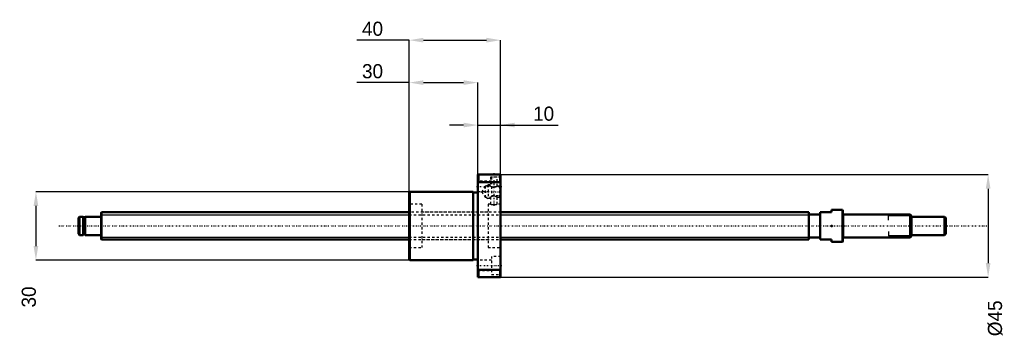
# Model space of a CAD drawing. Header units: millimetres. Extents: x -36 to 396, y -49 to 90.
import ezdxf

# ---------------------------------------------------------------- set-up
doc = ezdxf.new("R2010")
doc.units = ezdxf.units.MM
doc.linetypes.add('Center', pattern=[1.5, 0.45, -0.5, 0.05, -0.5])
doc.linetypes.add('Dashed', pattern=[2, 1, -1])
for name, color, linetype, lineweight in [('2d ConnectionPoints', 7, 'Continuous', 50), ('AM_0', 7, 'Continuous', 50), ('AM_4', 3, 'Continuous', 25), ('AM_5', 3, 'Continuous', 25), ('AM_7', 7, 'Center', 25), ('AM_9', 6, 'Dashed', 25)]:
    doc.layers.add(name, color=color, linetype=linetype, lineweight=lineweight)
doc.dimstyles.new('ISO-25', dxfattribs={"dimtxt": 2.5, "dimasz": 2.5, "dimexe": 1.25, "dimexo": 0.625, "dimtad": 1, "dimtxsty": 'Standard', "dimcen": 2.5, "dimadec": 0, "dimazin": 0, "dimtfac": 1, "dimtmove": 0, "dimatfit": 3, "dimfxl": 0, "dimarcsym": 0})

# ---------------------------------------------------------------- blocks, each defined once
blk = doc.blocks.new('1_BNK_1205_2_5RRG0_380LC5YRR0_Nut_0_in_BNK1205_2_5RRG0_380LC5Y_1750__4')
at = {"layer": 'AM_0'}
for p, q in [((175, 22.5), (165, 22.5)), ((165, 22.5), (165, -22.5)), ((165.25, 22.5), (165.25, 19.21)), ((174.75, 22.5), (174.75, 19.21)), ((175, 22.5), (175, -22.5)), ((165, 18.88), (165.25, 19.21)), ((165.25, 19.21), (174.75, 19.21)), ((174.75, 19.21), (175, 18.88)), ((135.25, 15), (135, 14.75)), ((135, 14.75), (135, -14.75)), ((163, 15), (135.25, 15)), ((135.25, 15), (135.25, -15)), ((163, 15), (163, -15)), ((165, 14.7), (163, 14.7)), ((135, -14.75), (135.25, -15)), ((135.25, -15), (163, -15)), ((163, -14.7), (165, -14.7)), ((165.25, -19.21), (165, -18.88)), ((165.25, -19.21), (165.25, -22.5)), ((174.75, -19.21), (165.25, -19.21)), ((175, -18.88), (174.75, -19.21)), ((174.75, -19.21), (174.75, -22.5)), ((165, -22.5), (175, -22.5))]:
    blk.add_line(p, q, dxfattribs=at)
at = {"layer": 'AM_5', "linetype": 'Dashed'}
for p, q in [((168.56, 17.46), (169.5, 18)), ((170.5, 18), (169.5, 18)), ((169.5, 18), (169.5, 12)), ((168.56, 12.54), (169.5, 12)), ((170.5, 12), (169.5, 12))]:
    blk.add_line(p, q, dxfattribs=at)
at = {"layer": 'AM_7'}
for p, q in [((172, 23.18), (172, 8.33)), ((164.5, 17.32), (175.5, 17.32)), ((166.34, 15), (175.41, 15)), ((164.5, -17.32), (175.5, -17.32))]:
    blk.add_line(p, q, dxfattribs=at)
at = {"layer": 'AM_9'}
for p, q in [((170.5, 22.5), (170.5, 22.4)), ((173.5, 22.4), (170.5, 22.4)), ((173.5, 22.4), (173.5, 22.5)), ((171, 19.57), (165, 19.57)), ((168.17, 17.46), (166.75, 15)), ((168.17, 17.46), (168.17, 12.54)), ((170.5, 17.46), (168.17, 17.46)), ((173.5, 21.4), (170.5, 21.4)), ((170.5, 21.4), (170.5, 17.46)), ((171, 21.32), (171, 13.32)), ((175, 21.32), (171, 21.32)), ((173.5, 17.46), (173.5, 21.4)), ((174.46, 17.46), (173.5, 17.46)), ((175, 18), (174.46, 17.46)), ((174.46, 17.46), (174.46, 12.54)), ((165, 15.07), (171, 15.07)), ((166.75, 15), (168.17, 12.54)), ((171, 13.32), (175, 13.32)), ((140.5, 9.5), (135, 9.5)), ((140.5, 9.5), (140.5, -9.5)), ((168.17, 12.54), (170.5, 12.54)), ((169.5, 9.5), (169.5, -9.5)), ((170.5, 9.5), (169.5, 9.5)), ((170.5, 12.54), (170.5, 9.5)), ((173.5, 9.5), (173.5, 12.54)), ((173.5, 12.54), (174.46, 12.54)), ((175, 9.5), (173.5, 9.5)), ((174.46, 12.54), (175, 12)), ((169.5, 6), (140.5, 6)), ((140.5, -6), (169.5, -6)), ((135, -9.5), (140.5, -9.5)), ((169.5, -9.5), (175, -9.5)), ((171, -15.07), (165, -15.07)), ((171, -13.32), (171, -21.32)), ((175, -13.32), (171, -13.32)), ((165, -19.57), (171, -19.57)), ((171, -21.32), (175, -21.32))]:
    blk.add_line(p, q, dxfattribs=at)
for points in [[(170.5, 17.46), (170.52, 17.45), (170.57, 17.42), (170.65, 17.37), (170.76, 17.31), (170.91, 17.23), (171.08, 17.15), (171.3, 17.07), (171.56, 17), (171.75, 16.96), (171.96, 16.95), (172.17, 16.96), (172.38, 16.98), (172.75, 17.09), (172.93, 17.16), (173.1, 17.24), (173.26, 17.32), (173.39, 17.39), (173.47, 17.44), (173.5, 17.46), (173.5, 17.46)], [(173.5, 12.54), (173.48, 12.55), (173.43, 12.58), (173.35, 12.63), (173.24, 12.69), (173.09, 12.77), (172.92, 12.85), (172.7, 12.93), (172.44, 13), (172.25, 13.04), (172.04, 13.05), (171.83, 13.04), (171.62, 13.02), (171.25, 12.91), (171.07, 12.84), (170.9, 12.76), (170.74, 12.68), (170.61, 12.61), (170.53, 12.56), (170.5, 12.54), (170.5, 12.54)], [(170.5, 9.5), (170.52, 9.5), (170.58, 9.49), (170.68, 9.47), (170.82, 9.45), (170.99, 9.43), (171.2, 9.42), (171.42, 9.4), (171.66, 9.39), (171.91, 9.38), (172.16, 9.38), (172.41, 9.39), (172.64, 9.4), (172.86, 9.42), (173.05, 9.44), (173.21, 9.46), (173.35, 9.48), (173.44, 9.49), (173.49, 9.5), (173.5, 9.5)]]:
    blk.add_lwpolyline(points, dxfattribs=at)
blk = doc.blocks.new('2_BNK_1205_2_5RRG0_380LC5Y_Shaft_0_in_BNK1205_2_5RRG0_380LC5Y_1750__4')
at = {"layer": 'AM_0'}
for p, q in [((0.2, 6), (0, 5.8)), ((0, 5.8), (0, -5.8)), ((135, 6), (0.2, 6)), ((0.2, 6), (0.2, -6)), ((310, 6), (175, 6)), ((310, 6), (310, -6)), ((315, 5), (310, 5)), ((315, 6), (320, 6)), ((315, 6), (315, -6)), ((324.8, 7), (320, 7)), ((320, 7), (320, 6)), ((324.8, 7), (324.8, -7)), ((325, 6.8), (324.8, 7)), ((325, 6.8), (325, -6.8)), ((354.5, 5), (325.2, 5)), ((355, 4.5), (354.5, 5)), ((354.5, 5), (354.5, -5)), ((355, 4.5), (355, -4.5)), ((-9.5, 4), (-10, 3.5)), ((-10, 3.5), (-10, -3.5)), ((-7.9, 4), (-9.5, 4)), ((-9.5, 4), (-9.5, -4)), ((-7.9, 4), (-7.9, -4)), ((-7, 3.8), (-7.9, 3.8)), ((-7, 4), (-7, -4)), ((-0.2, 4), (-7, 4)), ((369.5, 4), (355, 4)), ((370, 3.5), (369.5, 4)), ((369.5, 4), (369.5, -4)), ((370, 3.5), (370, -3.5)), ((-10, -3.5), (-9.5, -4)), ((-9.5, -4), (-7.9, -4)), ((-7.9, -3.8), (-7, -3.8)), ((-7, -4), (-0.2, -4)), ((355, -4), (369.5, -4)), ((369.5, -4), (370, -3.5)), ((0, -5.8), (0.2, -6)), ((0.2, -6), (135, -6)), ((175, -6), (310, -6)), ((310, -5), (315, -5)), ((320, -6), (315, -6)), ((320, -6), (320, -7)), ((320, -7), (324.8, -7)), ((324.8, -7), (325, -6.8)), ((325.2, -5), (354.5, -5)), ((354.5, -5), (355, -4.5))]:
    blk.add_line(p, q, dxfattribs=at)
for centre, start, end in [((325.2, 5.2), 180, 270), ((-0.2, 4.2), 270, 0), ((-0.2, -4.2), 360, 90), ((325.2, -5.2), 90, 180)]:
    blk.add_arc(centre, 0.2, start, end, dxfattribs=at)
at = {"layer": 'AM_4'}
for p, q in [((325.2, 5), (325.2, -5)), ((-0.2, 4), (-0.2, -4))]:
    blk.add_line(p, q, dxfattribs=at)
at = {"layer": 'AM_5'}
for p, q in [((0, 4.9265), (135, 4.9265)), ((175, 4.9265), (310, 4.9265)), ((310, 3), (310, 4.9265)), ((355, 4.3865), (345, 4.3865)), ((345, 2.5), (345, 4.3865)), ((310, -3), (310, -4.9265)), ((345, -2.5), (345, -4.3865)), ((0, -4.9265), (135, -4.9265)), ((175, -4.9265), (310, -4.9265)), ((355, -4.3865), (345, -4.3865))]:
    blk.add_line(p, q, dxfattribs=at)
at = {"layer": 'AM_5', "linetype": 'Dashed'}
for p, q in [((135, 4.9265), (175, 4.9265)), ((135, -4.9265), (175, -4.9265))]:
    blk.add_line(p, q, dxfattribs=at)
at = {"layer": 'AM_7'}
blk.add_line((-18.5, 0), (388.5, 0), dxfattribs=at)
at = {"layer": 'AM_9'}
for p, q in [((175, 6), (135, 6)), ((135, -6), (175, -6))]:
    blk.add_line(p, q, dxfattribs=at)
blk = doc.blocks.new('*D3')
at = {"layer": 'AM_5', "color": 0, "lineweight": -2}
for p, q in [((135.25, 15), (-28.6, 15)), ((-28.6, 8.8), (-28.6, -8.8)), ((135.25, -15), (-28.6, -15))]:
    blk.add_line(p, q, dxfattribs=at)
at = {"layer": 'AM_5', "color": 0}
for points in [[(-27.57, 8.8), (-29.63, 8.8), (-28.6, 15)], [(-29.63, -8.8), (-27.57, -8.8), (-28.6, -15)]]:
    blk.add_solid(points, dxfattribs=at)
at = {"layer": 'Defpoints', "color": 0}
for p in [(135.25, 15), (-28.6, -15), (135.25, -15)]:
    blk.add_point(p, dxfattribs=at)
at = {"layer": 'AM_5', "color": 0, "insert": (-31.7, -31.12), "char_height": 6.2, "attachment_point": 5, "rotation": 90}
blk.add_mtext('30', dxfattribs=at)
blk = doc.blocks.new('*D4')
at = {"layer": 'AM_5', "color": 0, "lineweight": -2}
for p, q in [((135, 62.8), (112, 62.8)), ((135, 14.75), (135, 62.8)), ((141.2, 62.8), (158.8, 62.8)), ((165, 22.5), (165, 62.8))]:
    blk.add_line(p, q, dxfattribs=at)
at = {"layer": 'AM_5', "color": 0}
for points in [[(141.2, 63.83), (141.2, 61.77), (135, 62.8)], [(158.8, 61.77), (158.8, 63.83), (165, 62.8)]]:
    blk.add_solid(points, dxfattribs=at)
at = {"layer": 'Defpoints', "color": 0}
for p in [(165, 62.8), (165, 22.5), (135, 14.75)]:
    blk.add_point(p, dxfattribs=at)
at = {"layer": 'AM_5', "color": 0, "insert": (118.88, 67.76), "char_height": 6.2, "attachment_point": 5}
blk.add_mtext('30', dxfattribs=at)
blk = doc.blocks.new('*D5')
at = {"layer": 'AM_5', "color": 0, "lineweight": -2}
for p, q in [((135, 81.4), (112, 81.4)), ((135, 14.75), (135, 81.4)), ((141.2, 81.4), (168.8, 81.4)), ((175, 22.5), (175, 81.4))]:
    blk.add_line(p, q, dxfattribs=at)
at = {"layer": 'AM_5', "color": 0}
for points in [[(141.2, 82.43), (141.2, 80.37), (135, 81.4)], [(168.8, 80.37), (168.8, 82.43), (175, 81.4)]]:
    blk.add_solid(points, dxfattribs=at)
at = {"layer": 'Defpoints', "color": 0}
for p in [(175, 81.4), (175, 22.5), (135, 14.75)]:
    blk.add_point(p, dxfattribs=at)
at = {"layer": 'AM_5', "color": 0, "insert": (118.88, 86.36), "char_height": 6.2, "attachment_point": 5}
blk.add_mtext('40', dxfattribs=at)
blk = doc.blocks.new('*D6')
at = {"layer": 'AM_5', "color": 0, "lineweight": -2}
for p, q in [((158.8, 44.2), (152.6, 44.2)), ((165, 22.5), (165, 44.2)), ((165, 44.2), (175, 44.2)), ((175, 22.5), (175, 44.2)), ((175, 44.2), (200.27, 44.2)), ((181.2, 44.2), (187.4, 44.2))]:
    blk.add_line(p, q, dxfattribs=at)
at = {"layer": 'AM_5', "color": 0}
for points in [[(158.8, 43.17), (158.8, 45.23), (165, 44.2)], [(181.2, 45.23), (181.2, 43.17), (175, 44.2)]]:
    blk.add_solid(points, dxfattribs=at)
at = {"layer": 'Defpoints', "color": 0}
for p in [(175, 44.2), (165, 22.5), (175, 22.5)]:
    blk.add_point(p, dxfattribs=at)
at = {"layer": 'AM_5', "color": 0, "insert": (193.84, 49.16), "char_height": 6.2, "attachment_point": 5}
blk.add_mtext('10', dxfattribs=at)
blk = doc.blocks.new('*D7')
at = {"layer": 'AM_5', "color": 0, "lineweight": -2}
for p, q in [((175, 22.5), (388.6, 22.5)), ((388.6, 16.3), (388.6, -16.3)), ((175, -22.5), (388.6, -22.5))]:
    blk.add_line(p, q, dxfattribs=at)
at = {"layer": 'AM_5', "color": 0}
for points in [[(389.63, 16.3), (387.57, 16.3), (388.6, 22.5)], [(387.57, -16.3), (389.63, -16.3), (388.6, -22.5)]]:
    blk.add_solid(points, dxfattribs=at)
at = {"layer": 'Defpoints', "color": 0}
for p in [(175, 22.5), (175, -22.5), (388.6, -22.5)]:
    blk.add_point(p, dxfattribs=at)
at = {"layer": 'AM_5', "color": 0, "insert": (391.7, -40.48), "char_height": 6.2, "attachment_point": 5, "rotation": 90}
blk.add_mtext('Ø45', dxfattribs=at)

msp = doc.modelspace()

# ---------------------------------------------------------------- linework, layer by layer
at = {"layer": '2d ConnectionPoints'}
for p in [(0, 0), (320, 0)]:
    msp.add_point(p, dxfattribs=at)

# ---------------------------------------------------------------- block references
for name in ['1_BNK_1205_2_5RRG0_380LC5YRR0_Nut_0_in_BNK1205_2_5RRG0_380LC5Y_1750__4', '2_BNK_1205_2_5RRG0_380LC5Y_Shaft_0_in_BNK1205_2_5RRG0_380LC5Y_1750__4']:
    msp.add_blockref(name, (0, 0))

# ---------------------------------------------------------------- dimensions: what is measured, and where the dimension line sits
at = {"layer": 'AM_5'}
for base, p1, p2, text, picture, middle in [((175, 81.4), (135, 14.75), (175, 22.5), '40', '*D5', (118.88, 81.4)), ((165, 62.8), (135, 14.75), (165, 22.5), '30', '*D4', (118.88, 62.8)), ((175, 44.2), (165, 22.5), (175, 22.5), '10', '*D6', (193.836, 44.2))]:
    dim = msp.add_linear_dim(base=base, p1=p1, p2=p2, text=text, dimstyle='ISO-25', override={"dimtxt": 6.2, "dimasz": 6.2, "dimexe": 0, "dimexo": 0, "dimgap": 1.86}, dxfattribs=at)
    dim.commit()
    dim.dimension.update_dxf_attribs({"geometry": picture, "text_midpoint": middle, "dimtype": 160})
for base, p1, p2, text, picture, middle in [((388.6, -22.5), (175, 22.5), (175, -22.5), 'Ø45', '*D7', (391.7, -40.48)), ((-28.6, -15), (135.25, 15), (135.25, -15), '30', '*D3', (-31.7, -31.12))]:
    dim = msp.add_linear_dim(base=base, p1=p1, p2=p2, angle=90, text=text, dimstyle='ISO-25', override={"dimtxt": 6.2, "dimasz": 6.2, "dimexe": 0, "dimexo": 0, "dimgap": 1.86}, dxfattribs=at)
    dim.commit()
    dim.dimension.update_dxf_attribs({"geometry": picture, "text_midpoint": middle, "dimtype": 160, "text_rotation": 90})

doc.saveas('drawing.dxf')
